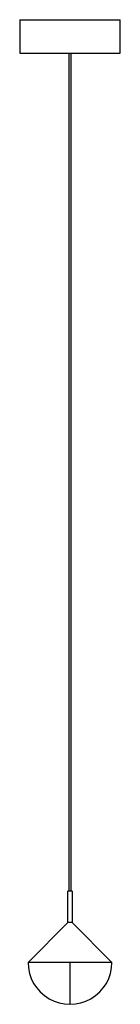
# Paper-space layout '_Izquierda' of a CAD drawing. Header units: inches. Extents: x -2.4 to 2.4, y 0.8 to 47.
import ezdxf

# ---------------------------------------------------------------- set-up
doc = ezdxf.new("R2010")
doc.units = ezdxf.units.IN
doc.header["$MEASUREMENT"] = 0

psp = doc.layouts.new('_Izquierda')

# ---------------------------------------------------------------- linework, layer by layer
at = {"color": 7, "linetype": 'Continuous', "lineweight": 25}
for p, q in [((-2.36, 47.042), (-2.36, 45.472)), ((-2.36, 47.042), (2.36, 47.042)), ((2.36, 45.472), (2.36, 47.042)), ((-2.36, 45.472), (2.36, 45.472)), ((-0.059, 45.472), (-0.059, 6.102)), ((0.059, 6.102), (0.059, 45.472)), ((-0.098, 4.626), (-0.098, 6.102)), ((0.098, 6.102), (0.098, 4.626)), ((-1.969, 2.756), (-0.098, 4.626)), ((0.098, 4.626), (1.969, 2.756))]:
    psp.add_line(p, q, dxfattribs=at)
psp.add_arc((0, 2.756), 1.969, 179.9988, 359.9988, dxfattribs=at)
for points, knots in [([(0.098, 6.102), (0.098, 6.102), (0.098, 6.102), (0.098, 6.102), (0.096, 6.102), (0.094, 6.102), (0.09, 6.102), (0.082, 6.102), (0.07, 6.102), (0.055, 6.102), (0.038, 6.102), (0.019, 6.102), (0, 6.102), (-0.019, 6.102), (-0.038, 6.102), (-0.055, 6.102), (-0.07, 6.102), (-0.082, 6.102), (-0.09, 6.102), (-0.094, 6.102), (-0.097, 6.102), (-0.098, 6.102), (-0.098, 6.102), (-0.098, 6.102)], [0, 0, 0, 0, 0.020872, 0.041698, 0.06257, 0.093848, 0.125126, 0.187606, 0.250086, 0.312566, 0.375047, 0.437527, 0.500007, 0.562487, 0.624967, 0.687448, 0.749928, 0.812408, 0.874888, 0.906166, 0.937444, 0.968722, 1, 1, 1, 1]), ([(0.098, 4.626), (0.098, 4.626), (0.098, 4.626), (0.098, 4.626), (0.097, 4.626), (0.096, 4.626), (0.094, 4.626), (0.092, 4.626), (0.091, 4.626), (0.089, 4.626), (0.086, 4.626), (0.084, 4.626), (0.082, 4.626), (0.079, 4.626), (0.077, 4.626), (0.074, 4.625), (0.072, 4.625), (0.061, 4.625), (0.038, 4.625), (0, 4.625), (-0.038, 4.625), (-0.062, 4.625), (-0.075, 4.625), (-0.079, 4.626), (-0.084, 4.626), (-0.089, 4.626), (-0.093, 4.626), (-0.096, 4.626), (-0.098, 4.626), (-0.098, 4.626), (-0.098, 4.626)], [0, 0, 0, 0, 0.020256, 0.039901, 0.058936, 0.07736, 0.095173, 0.112376, 0.128967, 0.144949, 0.160319, 0.175079, 0.189227, 0.202765, 0.215693, 0.228009, 0.239715, 0.250809, 0.378627, 0.499851, 0.621235, 0.749216, 0.772018, 0.797262, 0.824949, 0.855078, 0.887648, 0.922658, 0.960109, 1, 1, 1, 1]), ([(0, 2.756), (-0.086, 2.756), (-0.258, 2.756), (-0.511, 2.756), (-0.755, 2.756), (-0.987, 2.756), (-1.202, 2.756), (-1.396, 2.756), (-1.566, 2.756), (-1.71, 2.756), (-1.823, 2.756), (-1.902, 2.756), (-1.927, 2.756), (-1.938, 2.756)], [0, 0, 0, 0, 0.093234, 0.186468, 0.279702, 0.372936, 0.46617, 0.559404, 0.652638, 0.745872, 0.839106, 0.932341, 1, 1, 1, 1]), ([(0, 0.787), (0, 0.787), (0, 0.995), (0, 1.733), (0, 2.234), (0, 2.756)], [0, 0, 0, 0, 0.5, 0.5, 1, 1, 1, 1]), ([(1.968, 2.756), (1.968, 2.756), (1.974, 2.756), (1.955, 2.756), (1.908, 2.756), (1.824, 2.756), (1.71, 2.756), (1.566, 2.756), (1.396, 2.756), (1.202, 2.756), (0.987, 2.756), (0.755, 2.756), (0.511, 2.756), (0.258, 2.756), (0.086, 2.756), (0, 2.756)], [0, 0, 0, 0, 0.000138, 0.08346, 0.166782, 0.250104, 0.333425, 0.416747, 0.500069, 0.583391, 0.666713, 0.750035, 0.833356, 0.916678, 1, 1, 1, 1]), ([(1.969, 2.756), (1.968, 2.756), (1.968, 2.756), (1.968, 2.756), (1.967, 2.756), (1.965, 2.756), (1.964, 2.756), (1.962, 2.756), (1.957, 2.756), (1.948, 2.756), (1.931, 2.756), (1.91, 2.756), (1.876, 2.756), (1.822, 2.756), (1.739, 2.756), (1.639, 2.756), (1.543, 2.756), (1.459, 2.756), (1.393, 2.756), (1.322, 2.756), (1.261, 2.756), (1.211, 2.756), (1.172, 2.756), (1.145, 2.756), (1.132, 2.756)], [0, 0, 0, 0, 0.014645, 0.029283, 0.043916, 0.058548, 0.073182, 0.08782, 0.102465, 0.153692, 0.20492, 0.256147, 0.307375, 0.409799, 0.512223, 0.614648, 0.717072, 0.768299, 0.819527, 0.870755, 0.921982, 0.947998, 0.973999, 1, 1, 1, 1])]:
    psp.add_open_spline(points, degree=3, knots=knots, dxfattribs=at)

doc.saveas('drawing.dxf')
